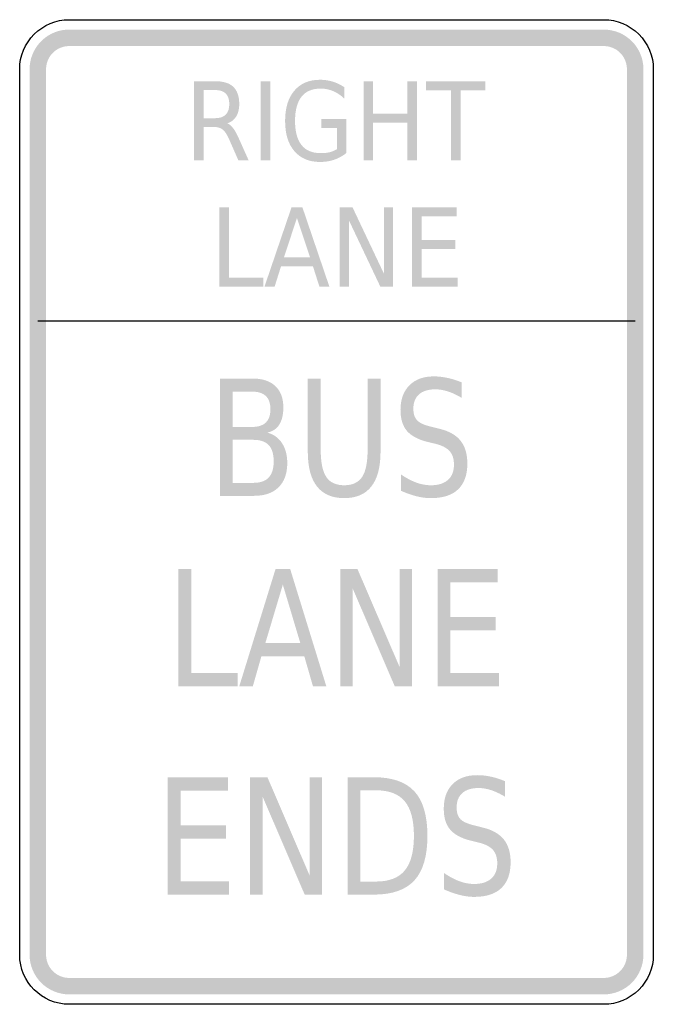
# Model space of a CAD drawing. Header units: inches. Extents: x -0.5 to 0.5, y -0.78 to 0.78.
import ezdxf

# ---------------------------------------------------------------- set-up
doc = ezdxf.new("R2010")
doc.units = ezdxf.units.IN
doc.header["$MEASUREMENT"] = 0

msp = doc.modelspace()

# ---------------------------------------------------------------- hatches: boundary and pattern name
for points in [[(-0.4219, 0.7613), (-0.4277, 0.761), (-0.4334, 0.7603), (-0.439, 0.7589), (-0.4445, 0.7571), (-0.4497, 0.7548), (-0.4548, 0.752), (-0.4595, 0.7487), (-0.464, 0.745), (-0.4681, 0.7409), (-0.4717, 0.7365), (-0.475, 0.7317), (-0.4778, 0.7267), (-0.4801, 0.7214), (-0.482, 0.716), (-0.4833, 0.7103), (-0.4841, 0.7046), (-0.4844, 0.6989), (-0.4583, 0.6989), (-0.4582, 0.7022), (-0.4577, 0.7056), (-0.457, 0.7088), (-0.4559, 0.712), (-0.4545, 0.7151), (-0.4529, 0.718), (-0.451, 0.7208), (-0.4488, 0.7234), (-0.4465, 0.7258), (-0.4439, 0.7279), (-0.4411, 0.7298), (-0.4382, 0.7315), (-0.4351, 0.7328), (-0.4319, 0.7339), (-0.4286, 0.7347), (-0.4253, 0.7351), (-0.4219, 0.7353), (-0.4219, 0.7613)], [(-0.4219, 0.7353), (0.4219, 0.7353), (0.4219, 0.7613), (-0.4219, 0.7613), (-0.4219, 0.7353)], [(0.4844, 0.6989), (0.4841, 0.705), (0.4832, 0.711), (0.4817, 0.717), (0.4796, 0.7228), (0.477, 0.7283), (0.4738, 0.7336), (0.4702, 0.7385), (0.4661, 0.743), (0.4615, 0.7471), (0.4566, 0.7508), (0.4513, 0.7539), (0.4458, 0.7566), (0.44, 0.7586), (0.4341, 0.7601), (0.428, 0.761), (0.4219, 0.7613), (0.4219, 0.7353), (0.4255, 0.7351), (0.429, 0.7346), (0.4325, 0.7337), (0.4359, 0.7325), (0.4391, 0.731), (0.4422, 0.7292), (0.445, 0.727), (0.4477, 0.7246), (0.4501, 0.722), (0.4522, 0.7191), (0.454, 0.716), (0.4556, 0.7128), (0.4568, 0.7094), (0.4576, 0.706), (0.4582, 0.7024), (0.4583, 0.6989), (0.4844, 0.6989)], [(-0.4583, -0.6988), (-0.4583, 0.6989), (-0.4844, 0.6989), (-0.4844, -0.6988), (-0.4583, -0.6988)], [(0.4583, 0.6989), (0.4583, -0.6988), (0.4844, -0.6988), (0.4844, 0.6989), (0.4583, 0.6989)], [(-0.1195, 0.6798), (-0.1045, 0.6798), (-0.1045, 0.5548), (-0.1195, 0.5548), (-0.1195, 0.6798)], [(0.0427, 0.6798), (0.0577, 0.6798), (0.0577, 0.6286), (0.112, 0.6286), (0.112, 0.6798), (0.127, 0.6798), (0.127, 0.5548), (0.112, 0.5548), (0.112, 0.6143), (0.0577, 0.6143), (0.0577, 0.5548), (0.0427, 0.5548), (0.0427, 0.6798)], [(0.1415, 0.6798), (0.235, 0.6798), (0.235, 0.6656), (0.1958, 0.6656), (0.1958, 0.5548), (0.1808, 0.5548), (0.1808, 0.6656), (0.1415, 0.6656), (0.1415, 0.6798)], [(-0.1849, 0.4808), (-0.1698, 0.4808), (-0.1698, 0.37), (-0.1155, 0.37), (-0.1155, 0.3558), (-0.1849, 0.3558), (-0.1849, 0.4808)], [(0.0049, 0.4808), (0.0253, 0.4808), (0.0748, 0.3762), (0.0748, 0.4808), (0.0894, 0.4808), (0.0894, 0.3558), (0.0691, 0.3558), (0.0196, 0.4603), (0.0196, 0.3558), (0.0049, 0.3558), (0.0049, 0.4808)], [(0.1194, 0.4808), (0.1899, 0.4808), (0.1899, 0.4665), (0.1345, 0.4665), (0.1345, 0.4295), (0.1877, 0.4295), (0.1877, 0.4153), (0.1345, 0.4153), (0.1345, 0.37), (0.1913, 0.37), (0.1913, 0.3558), (0.1194, 0.3558), (0.1194, 0.4808)], [(-0.2494, -0.09), (-0.2291, -0.09), (-0.2291, -0.2541), (-0.1561, -0.2541), (-0.1561, -0.2752), (-0.2494, -0.2752), (-0.2494, -0.09)], [(0.0058, -0.09), (0.0331, -0.09), (0.0997, -0.2449), (0.0997, -0.09), (0.1193, -0.09), (0.1193, -0.2752), (0.092, -0.2752), (0.0254, -0.1203), (0.0254, -0.2752), (0.0058, -0.2752), (0.0058, -0.09)], [(0.1596, -0.09), (0.2544, -0.09), (0.2544, -0.1111), (0.1799, -0.1111), (0.1799, -0.1659), (0.2514, -0.1659), (0.2514, -0.187), (0.1799, -0.187), (0.1799, -0.2541), (0.2563, -0.2541), (0.2563, -0.2752), (0.1596, -0.2752), (0.1596, -0.09)], [(-0.2663, -0.4186), (-0.1715, -0.4186), (-0.1715, -0.4397), (-0.246, -0.4397), (-0.246, -0.4945), (-0.1746, -0.4945), (-0.1746, -0.5156), (-0.246, -0.5156), (-0.246, -0.5827), (-0.1696, -0.5827), (-0.1696, -0.6038), (-0.2663, -0.6038), (-0.2663, -0.4186)], [(-0.1364, -0.4186), (-0.109, -0.4186), (-0.0425, -0.5735), (-0.0425, -0.4186), (-0.0228, -0.4186), (-0.0228, -0.6038), (-0.0502, -0.6038), (-0.1167, -0.4489), (-0.1167, -0.6038), (-0.1364, -0.6038), (-0.1364, -0.4186)], [(-0.4844, -0.6988), (-0.4841, -0.7049), (-0.4832, -0.711), (-0.4817, -0.7169), (-0.4796, -0.7227), (-0.477, -0.7282), (-0.4738, -0.7335), (-0.4702, -0.7384), (-0.4661, -0.743), (-0.4615, -0.7471), (-0.4566, -0.7507), (-0.4513, -0.7539), (-0.4458, -0.7565), (-0.44, -0.7586), (-0.4341, -0.7601), (-0.428, -0.761), (-0.4219, -0.7613), (-0.4219, -0.7353), (-0.4254, -0.7351), (-0.429, -0.7346), (-0.4325, -0.7337), (-0.4358, -0.7325), (-0.4391, -0.731), (-0.4421, -0.7291), (-0.445, -0.727), (-0.4477, -0.7246), (-0.4501, -0.7219), (-0.4522, -0.7191), (-0.454, -0.716), (-0.4556, -0.7127), (-0.4568, -0.7094), (-0.4576, -0.7059), (-0.4582, -0.7024), (-0.4583, -0.6988), (-0.4844, -0.6988)], [(0.4219, -0.7613), (0.428, -0.761), (0.4341, -0.7601), (0.44, -0.7586), (0.4458, -0.7565), (0.4513, -0.7539), (0.4566, -0.7507), (0.4615, -0.7471), (0.4661, -0.743), (0.4702, -0.7384), (0.4738, -0.7335), (0.477, -0.7282), (0.4796, -0.7227), (0.4817, -0.7169), (0.4832, -0.711), (0.4841, -0.7049), (0.4844, -0.6988), (0.4583, -0.6988), (0.4582, -0.7024), (0.4576, -0.7059), (0.4568, -0.7094), (0.4556, -0.7127), (0.454, -0.716), (0.4522, -0.7191), (0.4501, -0.7219), (0.4477, -0.7246), (0.445, -0.727), (0.4421, -0.7291), (0.4391, -0.731), (0.4358, -0.7325), (0.4325, -0.7337), (0.429, -0.7346), (0.4254, -0.7351), (0.4219, -0.7353), (0.4219, -0.7613)], [(0.4219, -0.7353), (-0.4219, -0.7353), (-0.4219, -0.7613), (0.4219, -0.7613), (0.4219, -0.7353)]]:
    msp.add_hatch(color=7).paths.add_polyline_path(points)
h = msp.add_hatch(color=7)
edge = h.paths.add_edge_path()
edge.add_spline(control_points=[(-0.1724, 0.6134), (-0.1691, 0.6122), (-0.166, 0.6096), (-0.163, 0.6055), (-0.16, 0.6015), (-0.1569, 0.596), (-0.1539, 0.589)], knot_values=[0, 0, 0, 0, 1, 1, 1, 2, 2, 2, 2], degree=3, periodic=0)
edge.add_line((-0.1539, 0.589), (-0.1386, 0.5548))
edge.add_line((-0.1386, 0.5548), (-0.1548, 0.5548))
edge.add_line((-0.1548, 0.5548), (-0.1689, 0.5869))
edge.add_spline(control_points=[(-0.1689, 0.5869), (-0.1725, 0.5952), (-0.1761, 0.6008), (-0.1795, 0.6035), (-0.1829, 0.6063), (-0.1876, 0.6076), (-0.1935, 0.6076)], knot_values=[0, 0, 0, 0, 1, 1, 1, 2, 2, 2, 2], degree=3, periodic=0)
edge.add_line((-0.1935, 0.6076), (-0.2098, 0.6076))
edge.add_line((-0.2098, 0.6076), (-0.2098, 0.5548))
edge.add_line((-0.2098, 0.5548), (-0.2248, 0.5548))
edge.add_line((-0.2248, 0.5548), (-0.2248, 0.6798))
edge.add_line((-0.2248, 0.6798), (-0.1911, 0.6798))
edge.add_spline(control_points=[(-0.1911, 0.6798), (-0.1784, 0.6798), (-0.1689, 0.6768), (-0.1627, 0.6708), (-0.1566, 0.6649), (-0.1535, 0.6559), (-0.1535, 0.6438), (-0.1535, 0.6359), (-0.1551, 0.6294), (-0.1583, 0.6242), (-0.1615, 0.619), (-0.1662, 0.6154), (-0.1724, 0.6134)], knot_values=[0, 0, 0, 0, 1, 1, 1, 2, 2, 2, 3, 3, 3, 4, 4, 4, 4], degree=3, periodic=0)
edge = h.paths.add_edge_path(flags=0)
edge.add_line((-0.2098, 0.6659), (-0.2098, 0.6215))
edge.add_line((-0.2098, 0.6215), (-0.1911, 0.6215))
edge.add_spline(control_points=[(-0.1911, 0.6215), (-0.1838, 0.6215), (-0.1784, 0.6234), (-0.1747, 0.6272), (-0.171, 0.6309), (-0.1692, 0.6365), (-0.1692, 0.6438), (-0.1692, 0.6511), (-0.171, 0.6566), (-0.1747, 0.6603), (-0.1784, 0.664), (-0.1838, 0.6659), (-0.1911, 0.6659)], knot_values=[0, 0, 0, 0, 1, 1, 1, 2, 2, 2, 3, 3, 3, 4, 4, 4, 4], degree=3, periodic=0)
edge.add_line((-0.1911, 0.6659), (-0.2098, 0.6659))
h = msp.add_hatch(color=7)
edge = h.paths.add_edge_path()
edge.add_line((0.0006, 0.5726), (0.0006, 0.6062))
edge.add_line((0.0006, 0.6062), (-0.0239, 0.6062))
edge.add_line((-0.0239, 0.6062), (-0.0239, 0.6201))
edge.add_line((-0.0239, 0.6201), (0.0154, 0.6201))
edge.add_line((0.0154, 0.6201), (0.0154, 0.5664))
edge.add_spline(control_points=[(0.0154, 0.5664), (0.0096, 0.5618), (0.0033, 0.5583), (-0.0037, 0.5559), (-0.0107, 0.5536), (-0.0181, 0.5524), (-0.026, 0.5524), (-0.0433, 0.5524), (-0.0568, 0.5581), (-0.0665, 0.5695), (-0.0763, 0.5809), (-0.0811, 0.5968), (-0.0811, 0.6172), (-0.0811, 0.6376), (-0.0763, 0.6535), (-0.0665, 0.6649), (-0.0568, 0.6764), (-0.0433, 0.6821), (-0.026, 0.6821), (-0.0188, 0.6821), (-0.012, 0.6811), (-0.0055, 0.679), (0.001, 0.677), (0.007, 0.6741), (0.0125, 0.6702)], knot_values=[0, 0, 0, 0, 1, 1, 1, 2, 2, 2, 3, 3, 3, 4, 4, 4, 5, 5, 5, 6, 6, 6, 7, 7, 7, 8, 8, 8, 8], degree=3, periodic=0)
edge.add_line((0.0125, 0.6702), (0.0125, 0.6522))
edge.add_spline(control_points=[(0.0125, 0.6522), (0.007, 0.6575), (0.0011, 0.6615), (-0.0051, 0.6641), (-0.0114, 0.6668), (-0.0179, 0.6682), (-0.0248, 0.6682), (-0.0383, 0.6682), (-0.0484, 0.6639), (-0.0552, 0.6554), (-0.062, 0.6468), (-0.0654, 0.6341), (-0.0654, 0.6172), (-0.0654, 0.6003), (-0.062, 0.5876), (-0.0552, 0.5791), (-0.0484, 0.5705), (-0.0383, 0.5663), (-0.0248, 0.5663), (-0.0194, 0.5663), (-0.0147, 0.5668), (-0.0106, 0.5678), (-0.0064, 0.5689), (-0.0027, 0.5705), (0.0006, 0.5726)], knot_values=[0, 0, 0, 0, 1, 1, 1, 2, 2, 2, 3, 3, 3, 4, 4, 4, 5, 5, 5, 6, 6, 6, 7, 7, 7, 8, 8, 8, 8], degree=3, periodic=0)
h = msp.add_hatch(color=7)
h.paths.add_polyline_path([(-0.071, 0.4808), (-0.0538, 0.4808), (-0.0113, 0.3558), (-0.027, 0.3558), (-0.0372, 0.3878), (-0.0875, 0.3878), (-0.0976, 0.3558), (-0.1136, 0.3558), (-0.071, 0.4808)])
h.paths.add_polyline_path([(-0.0624, 0.4641), (-0.0829, 0.4019), (-0.0418, 0.4019), (-0.0624, 0.4641)], flags=0)
h = msp.add_hatch(color=7)
edge = h.paths.add_edge_path()
edge.add_line((-0.1841, 0.2106), (-0.1323, 0.2106))
edge.add_spline(control_points=[(-0.1323, 0.2106), (-0.1168, 0.2106), (-0.1049, 0.2067), (-0.0965, 0.1987), (-0.0881, 0.1908), (-0.0839, 0.1795), (-0.0839, 0.1649), (-0.0839, 0.1535), (-0.0861, 0.1445), (-0.0904, 0.1378), (-0.0946, 0.1311), (-0.101, 0.127), (-0.1093, 0.1253)], knot_values=[0, 0, 0, 0, 1, 1, 1, 2, 2, 2, 3, 3, 3, 4, 4, 4, 4], degree=3, periodic=0)
edge.add_spline(control_points=[(-0.1093, 0.1253), (-0.0992, 0.1227), (-0.0915, 0.1171), (-0.086, 0.1087), (-0.0805, 0.1003), (-0.0777, 0.0899), (-0.0777, 0.0773), (-0.0777, 0.0608), (-0.0823, 0.048), (-0.0914, 0.039), (-0.1005, 0.03), (-0.1135, 0.0255), (-0.1303, 0.0255)], knot_values=[0, 0, 0, 0, 1, 1, 1, 2, 2, 2, 3, 3, 3, 4, 4, 4, 4], degree=3, periodic=0)
edge.add_line((-0.1303, 0.0255), (-0.1841, 0.0255))
edge.add_line((-0.1841, 0.0255), (-0.1841, 0.2106))
edge = h.paths.add_edge_path(flags=0)
edge.add_line((-0.1638, 0.1139), (-0.1638, 0.046))
edge.add_line((-0.1638, 0.046), (-0.1313, 0.046))
edge.add_spline(control_points=[(-0.1313, 0.046), (-0.1203, 0.046), (-0.1122, 0.0488), (-0.107, 0.0544), (-0.1018, 0.06), (-0.0991, 0.0685), (-0.0991, 0.08), (-0.0991, 0.0916), (-0.1018, 0.1001), (-0.107, 0.1056), (-0.1122, 0.1111), (-0.1203, 0.1139), (-0.1313, 0.1139)], knot_values=[0, 0, 0, 0, 1, 1, 1, 2, 2, 2, 3, 3, 3, 4, 4, 4, 4], degree=3, periodic=0)
edge.add_line((-0.1313, 0.1139), (-0.1638, 0.1139))
edge = h.paths.add_edge_path(flags=0)
edge.add_line((-0.1638, 0.19), (-0.1638, 0.1342))
edge.add_line((-0.1638, 0.1342), (-0.1337, 0.1342))
edge.add_spline(control_points=[(-0.1337, 0.1342), (-0.1238, 0.1342), (-0.1165, 0.1365), (-0.1116, 0.1411), (-0.1067, 0.1457), (-0.1043, 0.1527), (-0.1043, 0.1621), (-0.1043, 0.1715), (-0.1067, 0.1785), (-0.1116, 0.1831), (-0.1165, 0.1877), (-0.1238, 0.19), (-0.1337, 0.19)], knot_values=[0, 0, 0, 0, 1, 1, 1, 2, 2, 2, 3, 3, 3, 4, 4, 4, 4], degree=3, periodic=0)
edge.add_line((-0.1337, 0.19), (-0.1638, 0.19))
h = msp.add_hatch(color=7)
edge = h.paths.add_edge_path()
edge.add_line((-0.0453, 0.2106), (-0.0249, 0.2106))
edge.add_line((-0.0249, 0.2106), (-0.0249, 0.0981))
edge.add_spline(control_points=[(-0.0249, 0.0981), (-0.0249, 0.0783), (-0.022, 0.064), (-0.0161, 0.0553), (-0.0103, 0.0466), (-0.0009, 0.0422), (0.0122, 0.0422), (0.0252, 0.0422), (0.0346, 0.0466), (0.0404, 0.0553), (0.0462, 0.064), (0.0491, 0.0783), (0.0491, 0.0981)], knot_values=[0, 0, 0, 0, 1, 1, 1, 2, 2, 2, 3, 3, 3, 4, 4, 4, 4], degree=3, periodic=0)
edge.add_line((0.0491, 0.0981), (0.0491, 0.2106))
edge.add_line((0.0491, 0.2106), (0.0695, 0.2106))
edge.add_line((0.0695, 0.2106), (0.0695, 0.095))
edge.add_spline(control_points=[(0.0695, 0.095), (0.0695, 0.0709), (0.0647, 0.0527), (0.055, 0.0403), (0.0454, 0.028), (0.0311, 0.0219), (0.0122, 0.0219), (-0.0068, 0.0219), (-0.0211, 0.028), (-0.0308, 0.0403), (-0.0405, 0.0527), (-0.0453, 0.0709), (-0.0453, 0.095)], knot_values=[0, 0, 0, 0, 1, 1, 1, 2, 2, 2, 3, 3, 3, 4, 4, 4, 4], degree=3, periodic=0)
edge.add_line((-0.0453, 0.095), (-0.0453, 0.2106))
h = msp.add_hatch(color=7)
edge = h.paths.add_edge_path()
edge.add_line((0.1975, 0.2046), (0.1975, 0.1801))
edge.add_spline(control_points=[(0.1975, 0.1801), (0.1898, 0.1847), (0.1826, 0.1881), (0.1757, 0.1903), (0.1689, 0.1925), (0.1623, 0.1936), (0.1559, 0.1936), (0.1449, 0.1936), (0.1363, 0.191), (0.1303, 0.1857), (0.1243, 0.1804), (0.1213, 0.1729), (0.1213, 0.1631), (0.1213, 0.1549), (0.1233, 0.1488), (0.1273, 0.1446), (0.1313, 0.1404), (0.1389, 0.137), (0.15, 0.1345)], knot_values=[0, 0, 0, 0, 1, 1, 1, 2, 2, 2, 3, 3, 3, 4, 4, 4, 5, 5, 5, 6, 6, 6, 6], degree=3, periodic=0)
edge.add_line((0.15, 0.1345), (0.1622, 0.1314))
edge.add_spline(control_points=[(0.1622, 0.1314), (0.1774, 0.1278), (0.1886, 0.1216), (0.1957, 0.1126), (0.2029, 0.1036), (0.2065, 0.0916), (0.2065, 0.0766), (0.2065, 0.0586), (0.2017, 0.045), (0.1919, 0.0357), (0.1822, 0.0265), (0.168, 0.0219), (0.1491, 0.0219), (0.142, 0.0219), (0.1344, 0.0228), (0.1264, 0.0248), (0.1184, 0.0268), (0.1101, 0.0298), (0.1016, 0.0336)], knot_values=[0, 0, 0, 0, 1, 1, 1, 2, 2, 2, 3, 3, 3, 4, 4, 4, 5, 5, 5, 6, 6, 6, 6], degree=3, periodic=0)
edge.add_line((0.1016, 0.0336), (0.1016, 0.0594))
edge.add_spline(control_points=[(0.1016, 0.0594), (0.1098, 0.0537), (0.1179, 0.0494), (0.1258, 0.0465), (0.1337, 0.0436), (0.1415, 0.0422), (0.1491, 0.0422), (0.1607, 0.0422), (0.1696, 0.045), (0.1759, 0.0506), (0.1823, 0.0563), (0.1854, 0.0643), (0.1854, 0.0747), (0.1854, 0.0838), (0.1831, 0.0909), (0.1786, 0.096), (0.1741, 0.1012), (0.1666, 0.105), (0.1563, 0.1076)], knot_values=[0, 0, 0, 0, 1, 1, 1, 2, 2, 2, 3, 3, 3, 4, 4, 4, 5, 5, 5, 6, 6, 6, 6], degree=3, periodic=0)
edge.add_line((0.1563, 0.1076), (0.144, 0.1105))
edge.add_spline(control_points=[(0.144, 0.1105), (0.1288, 0.1143), (0.1179, 0.1201), (0.1111, 0.128), (0.1044, 0.136), (0.101, 0.147), (0.101, 0.1611), (0.101, 0.1775), (0.1057, 0.1904), (0.115, 0.1998), (0.1244, 0.2093), (0.1372, 0.214), (0.1536, 0.214), (0.1607, 0.214), (0.1679, 0.2132), (0.1751, 0.2116), (0.1824, 0.2101), (0.1899, 0.2077), (0.1975, 0.2046)], knot_values=[0, 0, 0, 0, 1, 1, 1, 2, 2, 2, 3, 3, 3, 4, 4, 4, 5, 5, 5, 6, 6, 6, 6], degree=3, periodic=0)
h = msp.add_hatch(color=7)
h.paths.add_polyline_path([(-0.0962, -0.09), (-0.0731, -0.09), (-0.016, -0.2752), (-0.0371, -0.2752), (-0.0508, -0.2277), (-0.1185, -0.2277), (-0.1321, -0.2752), (-0.1535, -0.2752), (-0.0962, -0.09)])
h.paths.add_polyline_path([(-0.0847, -0.1147), (-0.1123, -0.2068), (-0.0571, -0.2068), (-0.0847, -0.1147)], flags=0)
h = msp.add_hatch(color=7)
edge = h.paths.add_edge_path()
edge.add_line((0.0174, -0.4186), (0.0591, -0.4186))
edge.add_spline(control_points=[(0.0591, -0.4186), (0.0882, -0.4186), (0.1095, -0.4261), (0.1231, -0.441), (0.1367, -0.4559), (0.1435, -0.4793), (0.1435, -0.511), (0.1435, -0.5429), (0.1367, -0.5664), (0.123, -0.5813), (0.1093, -0.5963), (0.088, -0.6038), (0.0591, -0.6038)], knot_values=[0, 0, 0, 0, 1, 1, 1, 2, 2, 2, 3, 3, 3, 4, 4, 4, 4], degree=3, periodic=0)
edge.add_line((0.0591, -0.6038), (0.0174, -0.6038))
edge.add_line((0.0174, -0.6038), (0.0174, -0.4186))
edge = h.paths.add_edge_path(flags=0)
edge.add_line((0.0378, -0.4392), (0.0378, -0.5832))
edge.add_line((0.0378, -0.5832), (0.0622, -0.5832))
edge.add_spline(control_points=[(0.0622, -0.5832), (0.0829, -0.5832), (0.0981, -0.5774), (0.1077, -0.5658), (0.1173, -0.5543), (0.1222, -0.536), (0.1222, -0.511), (0.1222, -0.4862), (0.1173, -0.468), (0.1077, -0.4565), (0.0981, -0.445), (0.0829, -0.4392), (0.0622, -0.4392)], knot_values=[0, 0, 0, 0, 1, 1, 1, 2, 2, 2, 3, 3, 3, 4, 4, 4, 4], degree=3, periodic=0)
edge.add_line((0.0622, -0.4392), (0.0378, -0.4392))
h = msp.add_hatch(color=7)
edge = h.paths.add_edge_path()
edge.add_line((0.2657, -0.4247), (0.2657, -0.4491))
edge.add_spline(control_points=[(0.2657, -0.4491), (0.2581, -0.4446), (0.2508, -0.4412), (0.244, -0.4389), (0.2371, -0.4367), (0.2305, -0.4356), (0.2242, -0.4356), (0.2131, -0.4356), (0.2046, -0.4382), (0.1986, -0.4435), (0.1926, -0.4488), (0.1896, -0.4564), (0.1896, -0.4661), (0.1896, -0.4743), (0.1916, -0.4805), (0.1956, -0.4847), (0.1995, -0.4888), (0.2071, -0.4922), (0.2183, -0.4948)], knot_values=[0, 0, 0, 0, 1, 1, 1, 2, 2, 2, 3, 3, 3, 4, 4, 4, 5, 5, 5, 6, 6, 6, 6], degree=3, periodic=0)
edge.add_line((0.2183, -0.4948), (0.2304, -0.4979))
edge.add_spline(control_points=[(0.2304, -0.4979), (0.2456, -0.5014), (0.2568, -0.5077), (0.264, -0.5167), (0.2712, -0.5256), (0.2748, -0.5376), (0.2748, -0.5527), (0.2748, -0.5706), (0.2699, -0.5842), (0.2602, -0.5935), (0.2505, -0.6028), (0.2362, -0.6074), (0.2174, -0.6074), (0.2102, -0.6074), (0.2027, -0.6064), (0.1947, -0.6044), (0.1867, -0.6024), (0.1784, -0.5995), (0.1698, -0.5956)], knot_values=[0, 0, 0, 0, 1, 1, 1, 2, 2, 2, 3, 3, 3, 4, 4, 4, 5, 5, 5, 6, 6, 6, 6], degree=3, periodic=0)
edge.add_line((0.1698, -0.5956), (0.1698, -0.5698))
edge.add_spline(control_points=[(0.1698, -0.5698), (0.1781, -0.5755), (0.1862, -0.5798), (0.1941, -0.5827), (0.2019, -0.5856), (0.2097, -0.587), (0.2174, -0.587), (0.2289, -0.587), (0.2378, -0.5842), (0.2442, -0.5786), (0.2505, -0.573), (0.2537, -0.565), (0.2537, -0.5545), (0.2537, -0.5455), (0.2514, -0.5383), (0.2469, -0.5332), (0.2423, -0.5281), (0.2349, -0.5242), (0.2245, -0.5217)], knot_values=[0, 0, 0, 0, 1, 1, 1, 2, 2, 2, 3, 3, 3, 4, 4, 4, 5, 5, 5, 6, 6, 6, 6], degree=3, periodic=0)
edge.add_line((0.2245, -0.5217), (0.2122, -0.5187))
edge.add_spline(control_points=[(0.2122, -0.5187), (0.1971, -0.515), (0.1861, -0.5092), (0.1794, -0.5012), (0.1726, -0.4933), (0.1693, -0.4822), (0.1693, -0.4681), (0.1693, -0.4517), (0.1739, -0.4388), (0.1833, -0.4294), (0.1926, -0.42), (0.2055, -0.4153), (0.2218, -0.4153), (0.2289, -0.4153), (0.2361, -0.416), (0.2434, -0.4176), (0.2507, -0.4192), (0.2581, -0.4215), (0.2657, -0.4247)], knot_values=[0, 0, 0, 0, 1, 1, 1, 2, 2, 2, 3, 3, 3, 4, 4, 4, 5, 5, 5, 6, 6, 6, 6], degree=3, periodic=0)

# ---------------------------------------------------------------- linework, layer by layer
at = {"color": 7}
msp.add_line((-0.4714, 0.3018), (0.4714, 0.3018), dxfattribs=at)
for points in [[(-0.4219, 0.7769), (0.4219, 0.7769)], [(-0.5, -0.6988), (-0.5, 0.6988)], [(0.5, 0.6988), (0.5, -0.6988)], [(0.4219, -0.7769), (-0.4219, -0.7769)]]:
    msp.add_lwpolyline(points, dxfattribs=at)
for points in [[(-0.5, 0.6988), (-0.5, 0.7195), (-0.4918, 0.7394), (-0.4771, 0.754), (-0.4625, 0.7687), (-0.4426, 0.7769), (-0.4219, 0.7769)], [(0.4219, 0.7769), (0.4426, 0.7769), (0.4625, 0.7687), (0.4771, 0.754), (0.4918, 0.7394), (0.5, 0.7195), (0.5, 0.6988)], [(0.5, -0.6988), (0.5, -0.7195), (0.4918, -0.7394), (0.4771, -0.754), (0.4625, -0.7687), (0.4426, -0.7769), (0.4219, -0.7769)]]:
    msp.add_open_spline(points, degree=3, knots=[0, 0, 0, 0, 1, 1, 1, 2, 2, 2, 2], dxfattribs=at)
msp.add_open_spline([(-0.4219, -0.7769), (-0.465, -0.7769), (-0.5, -0.7419), (-0.5, -0.6988)], degree=3, dxfattribs=at)

doc.saveas('drawing.dxf')
